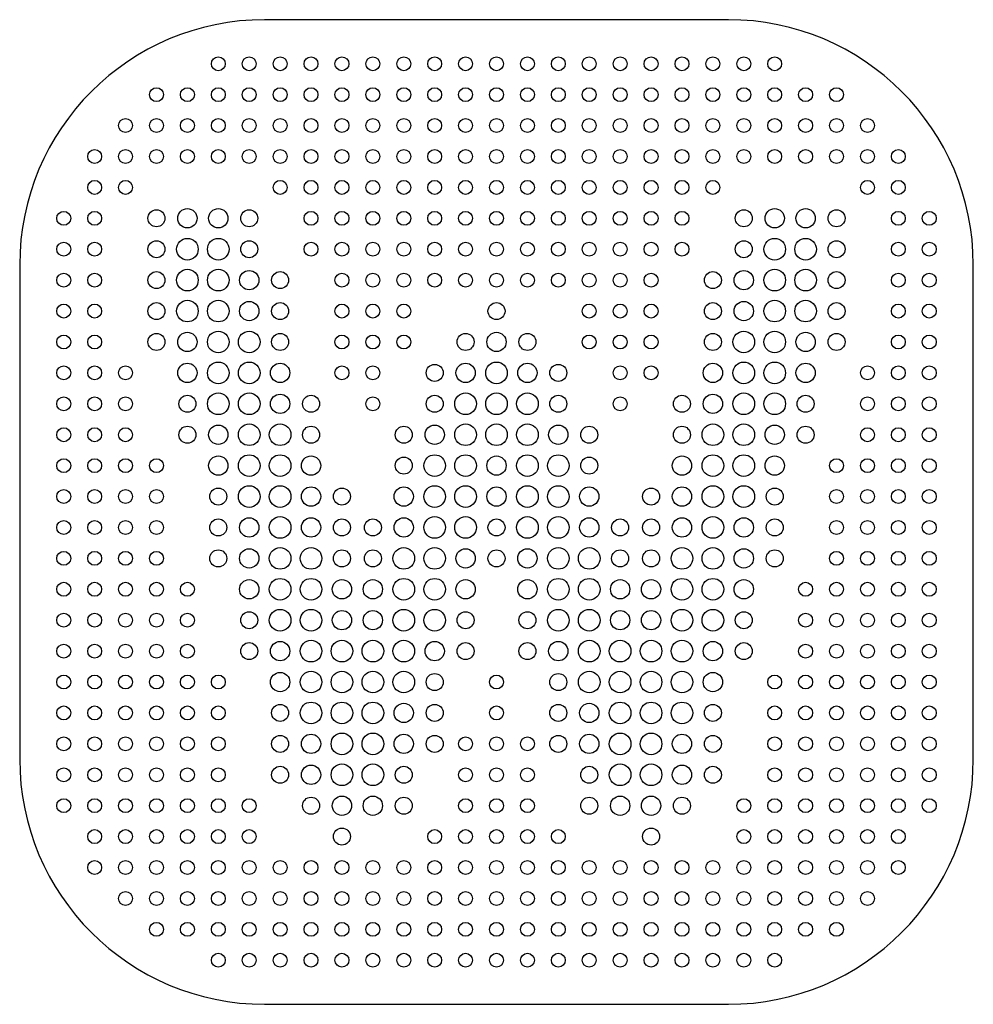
# Model space of a CAD drawing. Header units: millimetres. Extents: x -30.9 to 30.9, y -31.9 to 31.9.
import ezdxf

# ---------------------------------------------------------------- set-up
doc = ezdxf.new("R2010")
doc.units = ezdxf.units.MM
for name, color, linetype in [('HOLES_FIELD_0.9', 4, 'Continuous'), ('HOLES_W_1.1', 3, 'Continuous'), ('HOLES_W_1.25', 2, 'Continuous'), ('HOLES_W_1.4', 1, 'Continuous'), ('OUTLINE', 7, 'Continuous')]:
    doc.layers.add(name, color=color, linetype=linetype)

msp = doc.modelspace()

# ---------------------------------------------------------------- linework, layer by layer
at = {"layer": 'HOLES_FIELD_0.9'}
for centre in [(-18, 29), (-16, 29), (-14, 29), (-12, 29), (-10, 29), (-8, 29), (-6, 29), (-4, 29), (-2, 29), (0, 29), (2, 29), (4, 29), (6, 29), (8, 29), (10, 29), (12, 29), (14, 29), (16, 29), (18, 29), (-22, 27), (-20, 27), (-18, 27), (-16, 27), (-14, 27), (-12, 27), (-10, 27), (-8, 27), (-6, 27), (-4, 27), (-2, 27), (0, 27), (2, 27), (4, 27), (6, 27), (8, 27), (10, 27), (12, 27), (14, 27), (16, 27), (18, 27), (20, 27), (22, 27), (-24, 25), (-22, 25), (-20, 25), (-18, 25), (-16, 25), (-14, 25), (-12, 25), (-10, 25), (-8, 25), (-6, 25), (-4, 25), (-2, 25), (0, 25), (2, 25), (4, 25), (6, 25), (8, 25), (10, 25), (12, 25), (14, 25), (16, 25), (18, 25), (20, 25), (22, 25), (24, 25), (-26, 23), (-24, 23), (-22, 23), (-20, 23), (-18, 23), (-16, 23), (-14, 23), (-12, 23), (-10, 23), (-8, 23), (-6, 23), (-4, 23), (-2, 23), (0, 23), (2, 23), (4, 23), (6, 23), (8, 23), (10, 23), (12, 23), (14, 23), (16, 23), (18, 23), (20, 23), (22, 23), (24, 23), (26, 23), (-26, 21), (-24, 21), (-14, 21), (-12, 21), (-10, 21), (-8, 21), (-6, 21), (-4, 21), (-2, 21), (0, 21), (2, 21), (4, 21), (6, 21), (8, 21), (10, 21), (12, 21), (14, 21), (24, 21), (26, 21), (-28, 19), (-26, 19), (-12, 19), (-10, 19), (-8, 19), (-6, 19), (-4, 19), (-2, 19), (0, 19), (2, 19), (4, 19), (6, 19), (8, 19), (10, 19), (12, 19), (26, 19), (28, 19), (-28, 17), (-26, 17), (-12, 17), (-10, 17), (-8, 17), (-6, 17), (-4, 17), (-2, 17), (0, 17), (2, 17), (4, 17), (6, 17), (8, 17), (10, 17), (12, 17), (26, 17), (28, 17), (-28, 15), (-26, 15), (-10, 15), (-8, 15), (-6, 15), (-4, 15), (-2, 15), (0, 15), (2, 15), (4, 15), (6, 15), (8, 15), (10, 15), (26, 15), (28, 15), (-28, 13), (-26, 13), (-10, 13), (-8, 13), (-6, 13), (6, 13), (8, 13), (10, 13), (26, 13), (28, 13), (-28, 11), (-26, 11), (-10, 11), (-8, 11), (-6, 11), (6, 11), (8, 11), (10, 11), (26, 11), (28, 11), (-28, 9), (-26, 9), (-24, 9), (-10, 9), (-8, 9), (8, 9), (10, 9), (24, 9), (26, 9), (28, 9), (-28, 7), (-26, 7), (-24, 7), (-8, 7), (8, 7), (24, 7), (26, 7), (28, 7), (-28, 5), (-26, 5), (-24, 5), (24, 5), (26, 5), (28, 5), (-28, 3), (-26, 3), (-24, 3), (-22, 3), (22, 3), (24, 3), (26, 3), (28, 3), (-28, 1), (-26, 1), (-24, 1), (-22, 1), (22, 1), (24, 1), (26, 1), (28, 1), (-28, -1), (-26, -1), (-24, -1), (-22, -1), (22, -1), (24, -1), (26, -1), (28, -1), (-28, -3), (-26, -3), (-24, -3), (-22, -3), (22, -3), (24, -3), (26, -3), (28, -3), (-28, -5), (-26, -5), (-24, -5), (-22, -5), (-20, -5), (20, -5), (22, -5), (24, -5), (26, -5), (28, -5), (-28, -7), (-26, -7), (-24, -7), (-22, -7), (-20, -7), (20, -7), (22, -7), (24, -7), (26, -7), (28, -7), (-28, -9), (-26, -9), (-24, -9), (-22, -9), (-20, -9), (20, -9), (22, -9), (24, -9), (26, -9), (28, -9), (-28, -11), (-26, -11), (-24, -11), (-22, -11), (-20, -11), (-18, -11), (0, -11), (18, -11), (20, -11), (22, -11), (24, -11), (26, -11), (28, -11), (-28, -13), (-26, -13), (-24, -13), (-22, -13), (-20, -13), (-18, -13), (0, -13), (18, -13), (20, -13), (22, -13), (24, -13), (26, -13), (28, -13), (-28, -15), (-26, -15), (-24, -15), (-22, -15), (-20, -15), (-18, -15), (-2, -15), (0, -15), (2, -15), (18, -15), (20, -15), (22, -15), (24, -15), (26, -15), (28, -15), (-28, -17), (-26, -17), (-24, -17), (-22, -17), (-20, -17), (-18, -17), (-2, -17), (0, -17), (2, -17), (18, -17), (20, -17), (22, -17), (24, -17), (26, -17), (28, -17), (-28, -19), (-26, -19), (-24, -19), (-22, -19), (-20, -19), (-18, -19), (-16, -19), (-2, -19), (0, -19), (2, -19), (16, -19), (18, -19), (20, -19), (22, -19), (24, -19), (26, -19), (28, -19), (-26, -21), (-24, -21), (-22, -21), (-20, -21), (-18, -21), (-16, -21), (-4, -21), (-2, -21), (0, -21), (2, -21), (4, -21), (16, -21), (18, -21), (20, -21), (22, -21), (24, -21), (26, -21), (-26, -23), (-24, -23), (-22, -23), (-20, -23), (-18, -23), (-16, -23), (-14, -23), (-12, -23), (-10, -23), (-8, -23), (-6, -23), (-4, -23), (-2, -23), (0, -23), (2, -23), (4, -23), (6, -23), (8, -23), (10, -23), (12, -23), (14, -23), (16, -23), (18, -23), (20, -23), (22, -23), (24, -23), (26, -23), (-24, -25), (-22, -25), (-20, -25), (-18, -25), (-16, -25), (-14, -25), (-12, -25), (-10, -25), (-8, -25), (-6, -25), (-4, -25), (-2, -25), (0, -25), (2, -25), (4, -25), (6, -25), (8, -25), (10, -25), (12, -25), (14, -25), (16, -25), (18, -25), (20, -25), (22, -25), (24, -25), (-22, -27), (-20, -27), (-18, -27), (-16, -27), (-14, -27), (-12, -27), (-10, -27), (-8, -27), (-6, -27), (-4, -27), (-2, -27), (0, -27), (2, -27), (4, -27), (6, -27), (8, -27), (10, -27), (12, -27), (14, -27), (16, -27), (18, -27), (20, -27), (22, -27), (-18, -29), (-16, -29), (-14, -29), (-12, -29), (-10, -29), (-8, -29), (-6, -29), (-4, -29), (-2, -29), (0, -29), (2, -29), (4, -29), (6, -29), (8, -29), (10, -29), (12, -29), (14, -29), (16, -29), (18, -29)]:
    msp.add_circle(centre, 0.45, dxfattribs=at)
at = {"layer": 'HOLES_W_1.1'}
for centre in [(-22, 19), (-16, 19), (16, 19), (22, 19), (-22, 17), (-16, 17), (16, 17), (22, 17), (-22, 15), (-14, 15), (14, 15), (22, 15), (-22, 13), (-14, 13), (0, 13), (14, 13), (22, 13), (-22, 11), (-14, 11), (-2, 11), (2, 11), (14, 11), (22, 11), (-4, 9), (4, 9), (-20, 7), (-12, 7), (-4, 7), (4, 7), (12, 7), (20, 7), (-20, 5), (-12, 5), (-6, 5), (6, 5), (12, 5), (20, 5), (-6, 3), (6, 3), (-18, 1), (-10, 1), (10, 1), (18, 1), (-18, -1), (-10, -1), (-8, -1), (0, -1), (8, -1), (10, -1), (18, -1), (-18, -3), (-10, -3), (-8, -3), (0, -3), (8, -3), (10, -3), (18, -3), (-16, -7), (-2, -7), (2, -7), (16, -7), (-16, -9), (-2, -9), (2, -9), (16, -9), (-4, -11), (4, -11), (-14, -13), (-4, -13), (4, -13), (14, -13), (-14, -15), (-4, -15), (4, -15), (14, -15), (-14, -17), (-6, -17), (6, -17), (14, -17), (-12, -19), (-6, -19), (6, -19), (12, -19), (-10, -21), (10, -21)]:
    msp.add_circle(centre, 0.55, dxfattribs=at)
at = {"layer": 'HOLES_W_1.25'}
for centre in [(-20, 19), (-18, 19), (18, 19), (20, 19), (-16, 15), (16, 15), (-16, 13), (16, 13), (-20, 11), (0, 11), (20, 11), (-20, 9), (-14, 9), (-2, 9), (2, 9), (14, 9), (20, 9), (-14, 7), (14, 7), (-18, 5), (-4, 5), (4, 5), (18, 5), (-18, 3), (-12, 3), (0, 3), (12, 3), (18, 3), (-12, 1), (-6, 1), (0, 1), (6, 1), (12, 1), (-16, -1), (-12, -1), (-6, -1), (6, -1), (12, -1), (16, -1), (-16, -3), (-2, -3), (2, -3), (16, -3), (-16, -5), (-10, -5), (-8, -5), (-2, -5), (2, -5), (8, -5), (10, -5), (16, -5), (-10, -7), (-8, -7), (8, -7), (10, -7), (-14, -9), (-4, -9), (4, -9), (14, -9), (-14, -11), (14, -11), (-6, -13), (6, -13), (-12, -15), (-6, -15), (6, -15), (12, -15), (-12, -17), (12, -17), (-10, -19), (-8, -19), (8, -19), (10, -19)]:
    msp.add_circle(centre, 0.625, dxfattribs=at)
at = {"layer": 'HOLES_W_1.4'}
for centre in [(-20, 17), (-18, 17), (18, 17), (20, 17), (-20, 15), (-18, 15), (18, 15), (20, 15), (-20, 13), (-18, 13), (18, 13), (20, 13), (-18, 11), (-16, 11), (16, 11), (18, 11), (-18, 9), (-16, 9), (0, 9), (16, 9), (18, 9), (-18, 7), (-16, 7), (-2, 7), (0, 7), (2, 7), (16, 7), (18, 7), (-16, 5), (-14, 5), (-2, 5), (0, 5), (2, 5), (14, 5), (16, 5), (-16, 3), (-14, 3), (-4, 3), (-2, 3), (2, 3), (4, 3), (14, 3), (16, 3), (-16, 1), (-14, 1), (-4, 1), (-2, 1), (2, 1), (4, 1), (14, 1), (16, 1), (-14, -1), (-4, -1), (-2, -1), (2, -1), (4, -1), (14, -1), (-14, -3), (-12, -3), (-6, -3), (-4, -3), (4, -3), (6, -3), (12, -3), (14, -3), (-14, -5), (-12, -5), (-6, -5), (-4, -5), (4, -5), (6, -5), (12, -5), (14, -5), (-14, -7), (-12, -7), (-6, -7), (-4, -7), (4, -7), (6, -7), (12, -7), (14, -7), (-12, -9), (-10, -9), (-8, -9), (-6, -9), (6, -9), (8, -9), (10, -9), (12, -9), (-12, -11), (-10, -11), (-8, -11), (-6, -11), (6, -11), (8, -11), (10, -11), (12, -11), (-12, -13), (-10, -13), (-8, -13), (8, -13), (10, -13), (12, -13), (-10, -15), (-8, -15), (8, -15), (10, -15), (-10, -17), (-8, -17), (8, -17), (10, -17)]:
    msp.add_circle(centre, 0.7, dxfattribs=at)
at = {"layer": 'OUTLINE'}
for p, q in [((15, 31.85), (-15, 31.85)), ((-30.85, 16), (-30.85, -16)), ((30.85, -16), (30.85, 16)), ((-15, -31.85), (15, -31.85))]:
    msp.add_line(p, q, dxfattribs=at)
for centre, start, end in [((-15, 16), 90, 180), ((15, 16), 0, 90), ((-15, -16), 180, 270), ((15, -16), 270, 360)]:
    msp.add_arc(centre, 15.85, start, end, dxfattribs=at)

doc.saveas('drawing.dxf')
